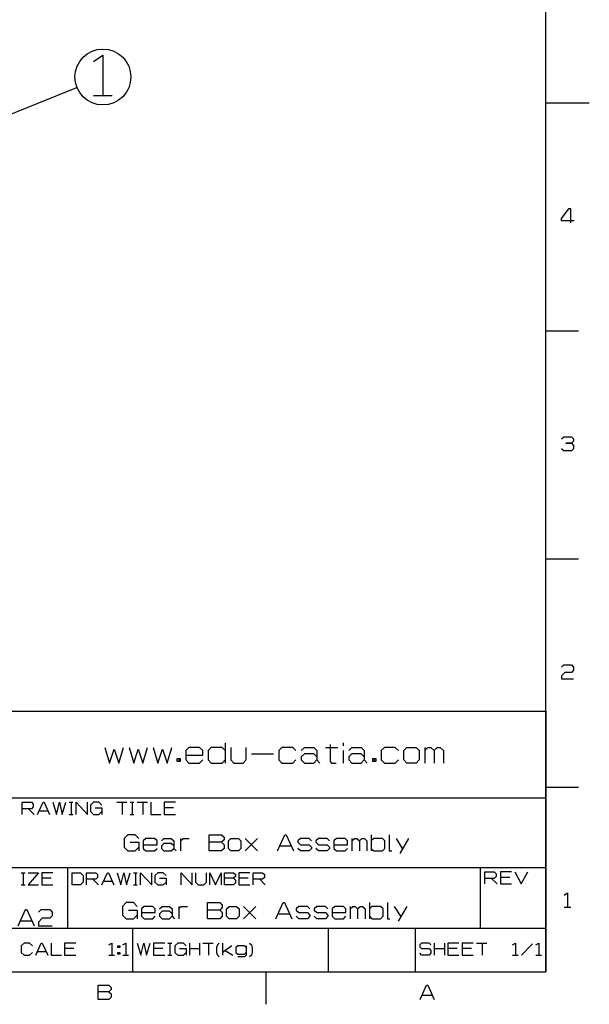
# Model space of a CAD drawing. Extents: x 0 to 594, y 0 to 420.
# Tile 13 of 14: x 463 to 594, y 2 to 229. Entities that reach past the tile are written whole.
import ezdxf

# ---------------------------------------------------------------- set-up
doc = ezdxf.new("R2010")
doc.units = 0
doc.layers.get('0').update_dxf_attribs({"linetype": 'CONTINUOUS'})

msp = doc.modelspace()

# ---------------------------------------------------------------- linework, layer by layer
at = {"color": 7}
for p, q in [((584, 10), (584, 410)), ((432.58, 195.91), (476.13, 213.53)), ((394, 70), (584, 70)), ((584, 70), (584, 10)), ((459, 50), (584, 50)), ((394, 34), (584, 34)), ((459, 20), (584, 20)), ((10, 10), (584, 10)), ((394, 10), (584, 10))]:
    msp.add_line(p, q, dxfattribs=at)
at = {"color": 7, "ltscale": 0.25}
for p, q in [((584, 210), (594, 210)), ((489, 10), (489, 20)), ((534, 10), (534, 20)), ((554, 10), (554, 20))]:
    msp.add_line(p, q, dxfattribs=at)
at = {"color": 7, "ltscale": 0.1875}
for p, q in [((584, 157.5), (591.5, 157.5)), ((584, 105), (591.5, 105)), ((584, 52.5), (591.5, 52.5)), ((519.6, 10), (519.6, 2.5))]:
    msp.add_line(p, q, dxfattribs=at)
at = {"color": 7, "ltscale": 0.35}
for p, q in [((474, 20), (474, 34)), ((569, 20), (569, 34))]:
    msp.add_line(p, q, dxfattribs=at)
at = {"color": 7}
for points in [[(479.96, 219.51), (482.1, 220.94)], [(482.1, 220.94), (482.1, 211.66)], [(479.96, 211.66), (484.25, 211.66)], [(589.75, 182.38), (589.75, 185.62), (589.25, 185.62), (587.5, 183.38), (587.5, 182.88), (590.5, 182.88)], [(587.62, 132.62), (588.12, 133.12), (589.88, 133.12), (590.38, 132.62), (590.38, 132.12), (589.88, 131.62), (588.62, 131.62), (589.88, 131.62), (590.38, 131.12), (590.38, 130.38), (589.88, 129.88), (588.12, 129.88), (587.62, 130.38)], [(587.62, 80.12), (588.12, 80.62), (589.88, 80.62), (590.38, 80.12), (590.38, 79.38), (589.88, 78.88), (588.38, 78.88), (587.62, 78.12), (587.62, 77.38), (590.38, 77.38)], [(482.57, 61.61), (483.64, 58.04), (484.71, 61.25), (485.79, 58.04), (486.86, 61.61)], [(488.11, 61.61), (489.18, 58.04), (490.25, 61.25), (491.32, 58.04), (492.39, 61.61)], [(493.64, 61.61), (494.71, 58.04), (495.79, 61.25), (496.86, 58.04), (497.93, 61.61)], [(501.14, 59.82), (505.07, 59.82), (505.07, 60.89), (504.36, 61.61), (501.86, 61.61), (501.14, 60.89), (501.14, 58.75), (501.86, 58.04), (504.36, 58.04), (505.07, 58.75)], [(510.25, 60.89), (509.54, 61.61), (507.04, 61.61), (506.32, 60.89), (506.32, 58.75), (507.04, 58.04), (509.54, 58.04), (510.25, 58.75)], [(510.25, 62.68), (510.25, 58.04)], [(511.5, 61.61), (511.5, 58.75), (512.21, 58.04), (514.36, 58.04), (515.07, 58.75), (515.07, 61.61)], [(526.5, 60.89), (525.79, 61.61), (523.29, 61.61), (522.57, 60.89), (522.57, 58.75), (523.29, 58.04), (525.79, 58.04), (526.5, 58.75)], [(527.75, 60.89), (528.46, 61.61), (530.61, 61.61), (531.32, 60.89), (531.32, 58.75), (532.04, 58.04)], [(533.29, 61.61), (536.14, 61.61)], [(534.36, 62.32), (534.36, 58.39), (534.71, 58.04), (535.79, 58.04)], [(537.39, 62.68), (537.39, 61.96)], [(538.64, 60.89), (539.36, 61.61), (541.5, 61.61), (542.21, 60.89), (542.21, 58.75), (542.93, 58.04)], [(550.07, 60.89), (549.36, 61.61), (546.86, 61.61), (546.14, 60.89), (546.14, 58.75), (546.86, 58.04), (549.36, 58.04), (550.07, 58.75)], [(556.14, 61.61), (556.14, 58.04)], [(556.14, 60.89), (556.86, 61.61), (557.57, 61.61), (558.29, 60.89), (558.29, 58.04)], [(558.29, 60.89), (559, 61.61), (559.71, 61.61), (560.43, 60.89), (560.43, 58.04)], [(499.54, 59.11), (499.54, 58.39)], [(516.32, 60.18), (521.32, 60.18)], [(531.32, 59.46), (530.61, 60.18), (528.46, 60.18), (527.75, 59.46), (527.75, 58.75), (528.46, 58.04), (530.61, 58.04), (531.32, 58.75)], [(537.39, 60.89), (537.39, 58.04)], [(542.21, 59.46), (541.5, 60.18), (539.36, 60.18), (538.64, 59.46), (538.64, 58.75), (539.36, 58.04), (541.5, 58.04), (542.21, 58.75)], [(544.54, 59.11), (544.54, 58.39)], [(463.52, 46.21), (463.52, 48.99), (465.67, 48.99), (466.09, 48.56), (466.09, 47.92), (465.67, 47.49), (463.52, 47.49)], [(467.06, 46.21), (468.34, 48.99), (468.56, 48.99), (469.84, 46.21)], [(470.59, 48.99), (471.45, 46.21), (472.09, 48.99), (472.74, 46.21), (473.59, 48.99)], [(474.34, 48.99), (475.2, 48.99)], [(474.77, 48.99), (474.77, 46.21)], [(475.95, 46.21), (475.95, 48.99), (478.52, 46.21), (478.52, 48.99)], [(481.84, 48.35), (481.2, 48.99), (479.92, 48.99), (479.27, 48.35), (479.27, 46.85), (479.92, 46.21), (481.2, 46.21), (481.84, 46.85)], [(480.34, 47.71), (481.84, 47.71), (481.84, 46.21)], [(485.27, 48.99), (487.63, 48.99)], [(486.56, 48.99), (486.56, 46.21)], [(488.38, 48.99), (489.24, 48.99)], [(488.81, 48.99), (488.81, 46.21)], [(489.99, 48.99), (492.34, 48.99)], [(491.27, 48.99), (491.27, 46.21)], [(493.09, 48.99), (493.09, 46.21), (495.45, 46.21)], [(498.77, 48.99), (496.2, 48.99), (496.2, 46.21), (498.77, 46.21)], [(498.34, 47.71), (496.2, 47.71)], [(465.02, 47.49), (466.31, 46.21)], [(467.49, 47.06), (469.42, 47.06)], [(474.34, 46.21), (475.2, 46.21)], [(488.38, 46.21), (489.24, 46.21)], [(490.4, 40.66), (489.55, 41.51), (487.83, 41.51), (486.97, 40.66), (486.97, 38.66), (487.83, 37.8), (489.55, 37.8), (490.4, 38.66)], [(506.55, 41.51), (509.4, 41.51), (509.97, 40.94), (509.97, 40.37), (509.4, 39.8), (506.55, 39.8)], [(509.4, 39.8), (509.97, 39.23), (509.97, 38.37), (509.4, 37.8), (506.55, 37.8), (506.55, 41.51)], [(522.26, 37.8), (523.97, 41.51), (524.26, 41.51), (525.97, 37.8)], [(543.83, 41.51), (543.83, 37.8)], [(547.97, 41.51), (547.97, 37.8), (548.55, 37.8)], [(488.4, 39.8), (490.4, 39.8), (490.4, 37.8)], [(491.4, 39.23), (494.55, 39.23), (494.55, 40.09), (493.97, 40.66), (491.97, 40.66), (491.4, 40.09), (491.4, 38.37), (491.97, 37.8), (493.97, 37.8), (494.55, 38.37)], [(495.55, 40.09), (496.12, 40.66), (497.83, 40.66), (498.4, 40.09), (498.4, 38.37), (498.97, 37.8)], [(498.4, 38.94), (497.83, 39.51), (496.12, 39.51), (495.55, 38.94), (495.55, 38.37), (496.12, 37.8), (497.83, 37.8), (498.4, 38.37)], [(499.97, 40.66), (499.97, 37.8)], [(499.97, 40.09), (500.55, 40.66), (501.97, 40.66)], [(514.83, 40.66), (517.69, 37.8)], [(517.69, 40.66), (514.83, 37.8)], [(522.83, 38.94), (525.4, 38.94)], [(530.12, 40.09), (529.55, 40.66), (527.55, 40.66), (526.97, 40.09), (526.97, 39.8), (527.55, 39.23), (529.55, 39.23), (530.12, 38.66), (530.12, 38.37), (529.55, 37.8), (527.55, 37.8), (526.97, 38.37)], [(534.26, 40.09), (533.69, 40.66), (531.69, 40.66), (531.12, 40.09), (531.12, 39.8), (531.69, 39.23), (533.69, 39.23), (534.26, 38.66), (534.26, 38.37), (533.69, 37.8), (531.69, 37.8), (531.12, 38.37)], [(535.26, 39.23), (538.4, 39.23), (538.4, 40.09), (537.83, 40.66), (535.83, 40.66), (535.26, 40.09), (535.26, 38.37), (535.83, 37.8), (537.83, 37.8), (538.4, 38.37)], [(539.4, 40.66), (539.4, 37.8)], [(539.4, 40.09), (539.97, 40.66), (540.55, 40.66), (541.12, 40.09), (541.12, 37.8)], [(541.12, 40.09), (541.69, 40.66), (542.26, 40.66), (542.83, 40.09), (542.83, 37.8)], [(543.83, 38.37), (544.4, 37.8), (546.4, 37.8), (546.97, 38.37), (546.97, 40.09), (546.4, 40.66), (544.4, 40.66), (543.83, 40.09)], [(549.55, 40.66), (550.97, 38.37)], [(552.4, 40.66), (550.4, 37.23)], [(463.32, 32.79), (464.18, 32.79)], [(463.75, 32.79), (463.75, 30)], [(464.93, 32.79), (467.29, 32.79), (464.93, 30), (467.29, 30)], [(470.61, 32.79), (468.04, 32.79), (468.04, 30), (470.61, 30)], [(478.32, 30), (478.32, 32.79), (480.46, 32.79), (480.89, 32.36), (480.89, 31.72), (480.46, 31.29), (478.32, 31.29)], [(481.86, 30), (483.14, 32.79), (483.36, 32.79), (484.64, 30)], [(485.39, 32.79), (486.25, 30), (486.89, 32.79), (487.54, 30), (488.39, 32.79)], [(489.14, 32.79), (490, 32.79)], [(489.57, 32.79), (489.57, 30)], [(490.75, 30), (490.75, 32.79), (493.32, 30), (493.32, 32.79)], [(496.64, 32.15), (496, 32.79), (494.71, 32.79), (494.07, 32.15), (494.07, 30.65), (494.71, 30), (496, 30), (496.64, 30.65)], [(500.07, 30), (500.07, 32.79), (502.64, 30), (502.64, 32.79)], [(503.39, 32.79), (503.39, 30.65), (504.04, 30), (505.32, 30), (505.96, 30.65), (505.96, 32.79)], [(506.71, 30), (506.71, 32.79), (508, 30), (509.29, 32.79), (509.29, 30)], [(510.04, 32.79), (512.18, 32.79), (512.61, 32.36), (512.61, 31.93), (512.18, 31.5), (510.04, 31.5)], [(512.18, 31.5), (512.61, 31.07), (512.61, 30.43), (512.18, 30), (510.04, 30), (510.04, 32.79)], [(515.93, 32.79), (513.36, 32.79), (513.36, 30), (515.93, 30)], [(516.68, 30), (516.68, 32.79), (518.82, 32.79), (519.25, 32.36), (519.25, 31.72), (518.82, 31.29), (516.68, 31.29)], [(570, 30.21), (570, 32.99), (572.14, 32.99), (572.57, 32.56), (572.57, 31.92), (572.14, 31.49), (570, 31.49)], [(576.11, 32.99), (573.54, 32.99), (573.54, 30.21), (576.11, 30.21)], [(576.86, 32.99), (578.36, 30.21), (579.86, 32.99)], [(463.32, 30), (464.18, 30)], [(470.18, 31.5), (468.04, 31.5)], [(479.82, 31.29), (481.11, 30)], [(482.29, 30.86), (484.21, 30.86)], [(489.14, 30), (490, 30)], [(495.14, 31.5), (496.64, 31.5), (496.64, 30)], [(515.5, 31.5), (513.36, 31.5)], [(518.18, 31.29), (519.46, 30)], [(571.5, 31.49), (572.79, 30.21)], [(575.68, 31.71), (573.54, 31.71)], [(588.25, 27.62), (589, 28.12)], [(589, 28.12), (589, 24.88)], [(490, 25.04), (489.14, 25.9), (487.43, 25.9), (486.57, 25.04), (486.57, 23.04), (487.43, 22.19), (489.14, 22.19), (490, 23.04)], [(491, 23.61), (494.14, 23.61), (494.14, 24.47), (493.57, 25.04), (491.57, 25.04), (491, 24.47), (491, 22.76), (491.57, 22.19), (493.57, 22.19), (494.14, 22.76)], [(495.14, 24.47), (495.71, 25.04), (497.43, 25.04), (498, 24.47), (498, 22.76), (498.57, 22.19)], [(499.57, 25.04), (499.57, 22.19)], [(499.57, 24.47), (500.14, 25.04), (501.57, 25.04)], [(506.14, 25.9), (509, 25.9), (509.57, 25.33), (509.57, 24.76), (509, 24.19), (506.14, 24.19)], [(509, 24.19), (509.57, 23.61), (509.57, 22.76), (509, 22.19), (506.14, 22.19), (506.14, 25.9)], [(514.43, 25.04), (517.29, 22.19)], [(517.29, 25.04), (514.43, 22.19)], [(521.86, 22.19), (523.57, 25.9), (523.86, 25.9), (525.57, 22.19)], [(529.71, 24.47), (529.14, 25.04), (527.14, 25.04), (526.57, 24.47), (526.57, 24.19), (527.14, 23.61), (529.14, 23.61), (529.71, 23.04), (529.71, 22.76), (529.14, 22.19), (527.14, 22.19), (526.57, 22.76)], [(533.86, 24.47), (533.29, 25.04), (531.29, 25.04), (530.71, 24.47), (530.71, 24.19), (531.29, 23.61), (533.29, 23.61), (533.86, 23.04), (533.86, 22.76), (533.29, 22.19), (531.29, 22.19), (530.71, 22.76)], [(534.86, 23.61), (538, 23.61), (538, 24.47), (537.43, 25.04), (535.43, 25.04), (534.86, 24.47), (534.86, 22.76), (535.43, 22.19), (537.43, 22.19), (538, 22.76)], [(539, 25.04), (539, 22.19)], [(539, 24.47), (539.57, 25.04), (540.14, 25.04), (540.71, 24.47), (540.71, 22.19)], [(540.71, 24.47), (541.29, 25.04), (541.86, 25.04), (542.43, 24.47), (542.43, 22.19)], [(543.43, 25.9), (543.43, 22.19)], [(543.43, 22.76), (544, 22.19), (546, 22.19), (546.57, 22.76), (546.57, 24.47), (546, 25.04), (544, 25.04), (543.43, 24.47)], [(547.57, 25.9), (547.57, 22.19), (548.14, 22.19)], [(549.14, 25.04), (550.57, 22.76)], [(552, 25.04), (550, 21.61)], [(462.57, 20.57), (464.29, 24.29), (464.57, 24.29), (466.29, 20.57)], [(467.29, 23.71), (467.86, 24.29), (469.86, 24.29), (470.43, 23.71), (470.43, 22.86), (469.86, 22.29), (468.14, 22.29), (467.29, 21.43), (467.29, 20.57), (470.43, 20.57)], [(488, 24.19), (490, 24.19), (490, 22.19)], [(498, 23.33), (497.43, 23.9), (495.71, 23.9), (495.14, 23.33), (495.14, 22.76), (495.71, 22.19), (497.43, 22.19), (498, 22.76)], [(522.43, 23.33), (525, 23.33)], [(588.25, 24.88), (589.75, 24.88)], [(463.14, 21.71), (465.71, 21.71)], [(465.89, 15.96), (465.25, 16.61), (463.96, 16.61), (463.32, 15.96), (463.32, 14.46), (463.96, 13.82), (465.25, 13.82), (465.89, 14.46)], [(466.64, 13.82), (467.93, 16.61), (468.14, 16.61), (469.43, 13.82)], [(470.18, 16.61), (470.18, 13.82), (472.54, 13.82)], [(475.86, 16.61), (473.29, 16.61), (473.29, 13.82), (475.86, 13.82)], [(483.5, 16.18), (484.14, 16.61)], [(484.14, 16.61), (484.14, 13.82)], [(485.75, 15.96), (485.75, 15.54)], [(486.71, 16.18), (487.36, 16.61)], [(487.36, 16.61), (487.36, 13.82)], [(490, 16.61), (490.86, 13.82), (491.5, 16.61), (492.14, 13.82), (493, 16.61)], [(496.32, 16.61), (493.75, 16.61), (493.75, 13.82), (496.32, 13.82)], [(497.07, 16.61), (497.93, 16.61)], [(497.5, 16.61), (497.5, 13.82)], [(501.25, 15.96), (500.61, 16.61), (499.32, 16.61), (498.68, 15.96), (498.68, 14.46), (499.32, 13.82), (500.61, 13.82), (501.25, 14.46)], [(502, 16.61), (502, 13.82)], [(504.36, 16.61), (504.36, 13.82)], [(505.11, 16.61), (507.46, 16.61)], [(506.39, 16.61), (506.39, 13.82)], [(508.86, 16.61), (508.43, 16.18), (508.21, 15.54), (508.21, 14.46), (508.43, 13.82), (508.86, 13.39)], [(509.61, 16.61), (509.61, 13.82)], [(511.75, 15.96), (509.61, 14.46)], [(515.07, 15.54), (514.64, 15.96), (513.14, 15.96), (512.71, 15.54), (512.71, 14.46), (513.14, 14.04), (514.64, 14.04), (515.07, 14.46)], [(515.07, 15.96), (515.07, 13.82), (514.64, 13.39), (513.14, 13.39)], [(515.82, 16.61), (516.25, 16.18), (516.46, 15.54), (516.46, 14.46), (516.25, 13.82), (515.82, 13.39)], [(557.57, 16.18), (557.14, 16.61), (555.43, 16.61), (555, 16.18), (555, 15.75), (555.43, 15.32), (557.14, 15.32), (557.57, 14.89), (557.57, 14.25), (557.14, 13.82), (555.43, 13.82), (555, 14.25)], [(558.32, 16.61), (558.32, 13.82)], [(560.68, 16.61), (560.68, 13.82)], [(564, 16.61), (561.43, 16.61), (561.43, 13.82), (564, 13.82)], [(567.32, 16.61), (564.75, 16.61), (564.75, 13.82), (567.32, 13.82)], [(568.07, 16.61), (570.43, 16.61)], [(569.36, 16.61), (569.36, 13.82)], [(576.36, 16.18), (577, 16.61)], [(577, 16.61), (577, 13.82)], [(580.96, 16.39), (578.39, 13.82)], [(581.71, 16.18), (582.36, 16.61)], [(582.36, 16.61), (582.36, 13.82)], [(467.07, 14.68), (469, 14.68)], [(475.43, 15.32), (473.29, 15.32)], [(483.5, 13.82), (484.79, 13.82)], [(485.75, 14.46), (485.75, 14.04)], [(486.71, 13.82), (488, 13.82)], [(495.89, 15.32), (493.75, 15.32)], [(497.07, 13.82), (497.93, 13.82)], [(499.75, 15.32), (501.25, 15.32), (501.25, 13.82)], [(502, 15.32), (504.36, 15.32)], [(510.25, 14.89), (511.96, 13.82)], [(558.32, 15.32), (560.68, 15.32)], [(563.57, 15.32), (561.43, 15.32)], [(566.89, 15.32), (564.75, 15.32)], [(576.36, 13.82), (577.64, 13.82)], [(581.71, 13.82), (583, 13.82)], [(481, 6.88), (483.5, 6.88), (484, 6.38), (484, 5.88), (483.5, 5.38), (481, 5.38)], [(483.5, 5.38), (484, 4.88), (484, 4.12), (483.5, 3.62), (481, 3.62), (481, 6.88)], [(555.08, 3.62), (556.58, 6.88), (556.83, 6.88), (558.33, 3.62)], [(555.58, 4.62), (557.83, 4.62)]]:
    msp.add_lwpolyline(points, dxfattribs=at)
for points in [[(552.04, 61.61), (554.18, 61.61), (554.89, 60.89), (554.89, 58.75), (554.18, 58.04), (552.04, 58.04), (551.32, 58.75), (551.32, 60.89)], [(499.18, 59.11), (499.89, 59.11), (499.89, 58.39), (499.18, 58.39)], [(544.18, 59.11), (544.89, 59.11), (544.89, 58.39), (544.18, 58.39)], [(511.55, 40.66), (513.26, 40.66), (513.83, 40.09), (513.83, 38.37), (513.26, 37.8), (511.55, 37.8), (510.97, 38.37), (510.97, 40.09)], [(475, 32.79), (476.93, 32.79), (477.57, 32.15), (477.57, 30.65), (476.93, 30), (475, 30)], [(511.14, 25.04), (512.86, 25.04), (513.43, 24.47), (513.43, 22.76), (512.86, 22.19), (511.14, 22.19), (510.57, 22.76), (510.57, 24.47)], [(485.54, 15.96), (485.96, 15.96), (485.96, 15.54), (485.54, 15.54)], [(485.54, 14.46), (485.96, 14.46), (485.96, 14.04), (485.54, 14.04)]]:
    msp.add_lwpolyline(points, close=True, dxfattribs=at)
msp.add_circle((482.1, 215.94), 6.44, dxfattribs=at)

doc.saveas('drawing.dxf')
